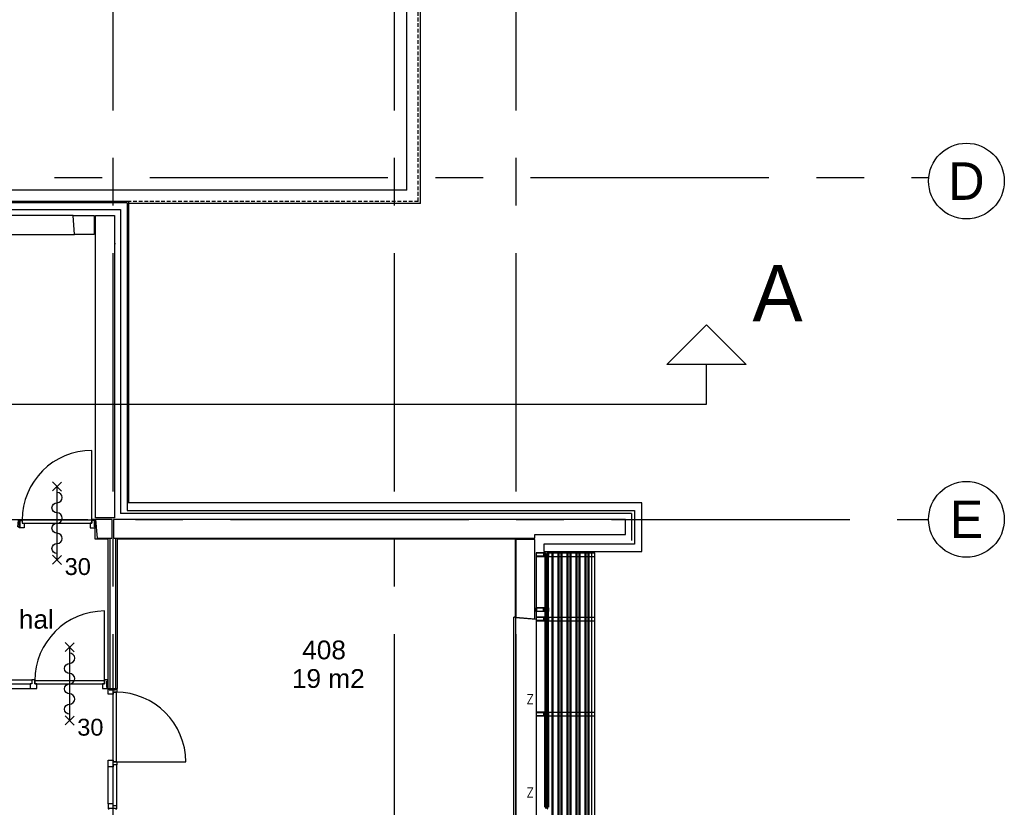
# Model space of a CAD drawing. Header units: millimetres. Extents: x -3528 to 122524, y -34406 to 25397.
# Tile 15 of 16: x 107508 to 120637, y -8399 to 2102. Entities that reach past the tile are written whole.
import ezdxf
from ezdxf.enums import TextEntityAlignment as Align

# ---------------------------------------------------------------- set-up
doc = ezdxf.new("R2010")
doc.units = ezdxf.units.MM
doc.header["$LTSCALE"] = 100
doc.header["$MEASUREMENT"] = 0
for name, pattern in [('AUSGEZOGEN', [0]), ('CENTER', [50.8, 31.75, -6.35, 6.35, -6.35]), ('HIDDENX2', [0.75, 0.5, -0.25])]:
    doc.linetypes.add(name, pattern=pattern)
doc.layers.get('0').update_dxf_attribs({"linetype": 'CONTINUOUS'})
for name, color, linetype in [('AL21----_BUITENWAND', 3, 'CONTINUOUS'), ('AL22----_BINNENWAND', 2, 'CONTINUOUS'), ('AL27----_DAKEN', 8, 'CONTINUOUS'), ('AL31----_BUITENKOZIJN', 1, 'CONTINUOUS'), ('AL31----_BUITENWANDOPENINGEN', 1, 'CONTINUOUS'), ('AL32----_BINNENKOZIJN', 1, 'CONTINUOUS'), ('AL42----_PLEISTERWERK', 8, 'CONTINUOUS'), ('AL67----_ZONWERING', 2, 'CONTINUOUS'), ('BL$7----_DOORSNEDE', 8, 'CONTINUOUS'), ('BL$7----_STRAMIEN', 8, 'CONTINUOUS'), ('BL$8----_RUIMTEBENAMING', 2, 'CONTINUOUS'), ('BL$8----_RUIMTENUMMER', 2, 'CONTINUOUS')]:
    doc.layers.add(name, color=color, linetype=linetype)
doc.styles.add('02_100', font='B-GBP.shx', dxfattribs={"height": 250})
doc.styles.add('03_200', font='B-GBP.shx', dxfattribs={"height": 700})
doc.styles.add('B-01', font='b-gbp')
doc.styles.add('ROMANS', font='ROMANS.shx', dxfattribs={"width": 0.8})
doc.styles.get("Standard").update_dxf_attribs({"font": 'arial.ttf'})

# ---------------------------------------------------------------- blocks, each defined once
blk = doc.blocks.new('AS65ZSDA')
at = {"color": 0, "linetype": 'ByBlock', "lineweight": -2}
blk.add_line((0, -6.51), (0, 6.51), dxfattribs=at)
for points in [[(-0.81, 5.68), (0.82, 7.32)], [(0.8, 5.71), (-0.78, 7.29)], [(-0.81, -7.35), (0.82, -5.71)], [(0.8, -7.32), (-0.78, -5.74)]]:
    blk.add_lwpolyline(points, dxfattribs=at)
blk.add_lwpolyline([(0, -5.43, 1), (0, -3.62, -1), (0, -1.81, 1), (0, 0, -1), (0, 1.81, 1), (0, 3.62, -1), (0, 5.43)], format="xyb", dxfattribs=at)
blk.add_attdef('BRANDWERENDHEID', (0.43, -14.4), '', height=3, dxfattribs=at)
blk = doc.blocks.new('MERK8')
at = {"color": 0, "linetype": 'ByBlock', "lineweight": -2}
for p, q in [((2151, -10), (2151, 920)), ((49, 0), (1183, 0)), ((74, -50), (1158, -50)), ((74, -114), (1158, -114))]:
    blk.add_line(p, q, dxfattribs=at)
for points in [[(7, -15), (7, 0), (49, 0), (49, -50), (74, -50), (74, -114), (7, -114), (7, -99), (17, -99), (17, -15)], [(1183, 0), (1183, -50), (1158, -50), (1158, -114), (1246, -114), (1246, -50), (1221, -50), (1221, 0)], [(2193, -15), (2193, 0), (2151, 0), (2151, -50), (2126, -50), (2126, -114), (2193, -114), (2193, -99), (2183, -99), (2183, -15)], [(0, -99), (0, -15), (17, -15), (17, -99)], [(1221, -50), (2151, -50), (2151, -10), (1221, -10)], [(2200, -99), (2200, -15), (2183, -15), (2183, -99)]]:
    blk.add_lwpolyline(points, close=True, dxfattribs=at)
blk.add_arc((2151, -10), 930, 90, 180, dxfattribs=at)
at = {"color": 0, "linetype": 'ByBlock', "lineweight": -2, "style": 'B-01'}
blk.add_attdef('KOZMERK', (1312, 98), '', height=150, dxfattribs=at)
blk = doc.blocks.new('MERK9')
at = {"color": 0, "linetype": 'ByBlock', "lineweight": -2}
for p, q in [((979, -10), (979, 920)), ((-1, -15), (-8, -99)), ((17, -15), (49, -15)), ((1011, -15), (979, -15))]:
    blk.add_line(p, q, dxfattribs=at)
for points in [[(7, -15), (7, 0), (49, 0), (49, -50), (74, -50), (74, -114), (7, -114), (7, -99), (17, -99), (17, -15)], [(1021, -15), (1021, 0), (979, 0), (979, -50), (954, -50), (954, -114), (1021, -114), (1021, -99), (1011, -99), (1011, -15)], [(-8, -99), (-1, -15), (17, -15), (17, -99)], [(49, -50), (979, -50), (979, -10), (49, -10)], [(1036, -99), (1029, -15), (1011, -15), (1011, -99)]]:
    blk.add_lwpolyline(points, close=True, dxfattribs=at)
blk.add_arc((979, -10), 930, 90, 180, dxfattribs=at)
at = {"color": 0, "linetype": 'ByBlock', "lineweight": -2, "style": 'B-01'}
blk.add_attdef('MERK', (182, 62), '', height=125, dxfattribs=at)
blk = doc.blocks.new('A$C341C5819')
at = {"color": 0, "linetype": 'ByBlock', "lineweight": -2, "style": 'ROMANS'}
blk.add_text('Z', height=248, dxfattribs=at).set_placement((-35, 0))
blk = doc.blocks.new('204772')
at = {"color": 0, "linetype": 'ByBlock', "lineweight": -2}
for points in [[(0.3, 0.3), (0.29, -1.63), (-0.04, -1.87), (-0.6, -1.72), (-4.88, -1.72), (-5.34, -2.22), (-5.36, -3.57), (-6.35, -4.71), (-6.85, -4.87), (-8.62, -5.22), (-9.12, -5.26), (-9.52, -5.45), (-9.69, -5.87), (-9.61, -6.12), (-9.49, -6.17), (-9.1, -6.16), (-8.37, -6.16), (-7.64, -6.08), (-6.93, -5.94), (-6.23, -5.73), (-5.55, -5.45), (-4.9, -5.12), (-4.28, -4.72), (-3.7, -4.27), (-2.68, -3.63), (-1.5, -4.52), (-1.12, -5.92), (-1.01, -6.07), (-0.84, -6.12), (-0.62, -6.03), (-0.58, -5.98), (-0.03, -5.03), (0, -4.99), (0.16, -4.92), (0.32, -4.98), (0.36, -5.03), (0.93, -6), (0.97, -6.05), (1.15, -6.12), (1.38, -6.03), (1.42, -5.98), (1.97, -5.03), (2, -4.99), (2.16, -4.92), (2.32, -4.98), (2.36, -5.03), (2.93, -6), (2.97, -6.05), (3.15, -6.12), (3.38, -6.03), (3.42, -5.98), (3.97, -5.03), (4, -4.99), (4.16, -4.92), (4.32, -4.98), (4.36, -5.03), (4.93, -6), (4.97, -6.05), (5.16, -6.12), (5.34, -6.07), (5.45, -5.92), (5.83, -4.52), (7.01, -3.63), (8.03, -4.27), (8.61, -4.72), (9.22, -5.12), (9.75, -5.38), (10.73, -5.73), (11.75, -5.98), (12.27, -6.06), (12.79, -6.11), (13.43, -6.16), (13.82, -6.17), (13.94, -6.12), (14.02, -5.87), (13.85, -5.45), (12.14, -5.04), (10.33, -4.52), (10.19, -4.41), (10.15, -4.37), (10.1, -4.33), (9.67, -3.39), (9.66, -1.99), (9.36, -1.7), (7.2, -1.72), (6.64, -1.87), (6.4, -1.8), (6.3, -1.57), (6.3, 0.3), (7.1, 0.3), (7.1, 0.6), (5.69, 1.51), (5, 1.8), (1.53, 1.8), (0.93, 1.53), (-0.5, 0.6), (-0.5, 0.3)], [(2.07, -1.8), (4.5, -1.8), (5, -1.3), (4.99, 0.38), (4.53, 0.8), (2.07, 0.8), (1.61, 0.38), (1.6, -1.3)]]:
    blk.add_lwpolyline(points, close=True, dxfattribs=at)
at = {"color": 0, "linetype": 'ByBlock', "lineweight": -2, "flags": 3}
blk.add_attdef('GRUPPE', (0, 0), '', height=1, dxfattribs=at)
blk = doc.blocks.new('204507')
at = {"color": 0, "linetype": 'ByBlock', "lineweight": -2}
blk.add_lwpolyline([(0, 0.15), (0, 9.6), (-0.2, 9.8), (-1.49, 9.8), (-1.96, 9.69), (-4.07, 8.75), (-4.5, 8.8), (-4.59, 8.96), (-3.96, 9.52), (-3.46, 9.68), (-2.7, 9.87), (-2.18, 9.97), (-1.17, 10.08), (-0.67, 10.09), (-0.07, 10.67), (-0.08, 10.81), (-0.63, 10.99), (-1.28, 10.98), (-1.8, 10.95), (-2.32, 10.89), (-4.11, 10.49), (-4.8, 10.24), (-6.58, 10.06), (-7.04, 10.85), (-7.35, 11), (-7.56, 10.85), (-8.04, 10.02), (-8.46, 9.81), (-8.75, 10.02), (-9.24, 10.85), (-9.56, 11), (-9.77, 10.83), (-10.24, 10.02), (-10.68, 9.81), (-10.97, 10.02), (-11.45, 10.85), (-11.76, 11), (-11.97, 10.85), (-12.4, 10.11), (-12.4, 0.15), (-10.4, 0.15), (-9.84, 0.3), (-9.58, 0.2), (-9.5, 0), (-9.5, -1.6), (-10.3, -1.6), (-10.3, -1.9), (-8.87, -3.33), (-8.27, -3.6), (-4.12, -3.6), (-3.51, -3.31), (-2.1, -1.9), (-2.1, -1.600001), (-2.9, -1.600001), (-2.9, 0), (-2.77, 0.25), (-2.56, 0.3), (-2, 0.15), (0, 0.15), (0, 9.6), (-0.2, 9.8), (-1.49, 9.8), (-1.96, 9.69), (-4.07, 8.75), (-4.5, 8.8), (-4.59, 8.96), (-3.96, 9.52), (-3.46, 9.68), (-2.7, 9.87), (-2.18, 9.97), (-1.17, 10.08), (-0.67, 10.09), (-0.07, 10.67), (-0.08, 10.81), (-0.63, 10.99), (-1.28, 10.98), (-1.8, 10.95), (-2.32, 10.89), (-4.11, 10.49), (-4.8, 10.24), (-6.58, 10.06), (-7.04, 10.85), (-7.35, 11), (-7.56, 10.85), (-8.04, 10.02), (-8.46, 9.81), (-8.75, 10.02), (-9.24, 10.85), (-9.56, 11), (-9.77, 10.83), (-10.24, 10.02), (-10.68, 9.81), (-10.97, 10.02), (-11.45, 10.85), (-11.76, 11), (-11.97, 10.85), (-12.4, 10.11), (-12.4, 0.15), (-10.4, 0.15), (-9.84, 0.3), (-9.58, 0.2), (-9.5, 0), (-9.5, -1.6), (-10.3, -1.6), (-10.3, -1.9), (-8.87, -3.33), (-8.27, -3.6), (-4.12, -3.6), (-3.51, -3.31), (-2.1, -1.9), (-2.1, -1.600001), (-2.9, -1.600001), (-2.9, 0), (-2.77, 0.25), (-2.56, 0.3), (-2, 0.15), (0, 0.15)], dxfattribs=at)
for points in [[(-8.45, 3.599999), (-8.45, 6.3), (-7.45, 7.3), (-4.95, 7.3), (-3.95, 6.3), (-3.95, 3.599999), (-4.54, 2.19), (-5.95, 1.6), (-6.45, 1.6), (-7.86, 2.19)], [(-4.2, -0.500001), (-4.2, -2.180001), (-4.67, -2.6), (-7.73, -2.6), (-4.67, -2.6), (-7.73, -2.6), (-8.2, -2.180001), (-8.2, -0.500001), (-8.2, -2.180001), (-8.2, -0.500001), (-7.73, 0), (-4.7, 0)]]:
    blk.add_lwpolyline(points, close=True, dxfattribs=at)
at = {"color": 0, "linetype": 'ByBlock', "lineweight": -2, "flags": 3}
blk.add_attdef('GRUPPE', (0, 0), '', height=1, dxfattribs=at)
blk = doc.blocks.new('204602')
at = {"color": 0, "linetype": 'ByBlock', "lineweight": -2}
for points in [[(3, 1.8), (3, 16.05), (2.69, 16.88), (1.67, 17.3), (0.87, 16.94), (0.5, 15.91), (0.91, 15.12), (1.36, 14.83), (1.5, 14.53), (1.5, 10.72), (1.21, 10.09), (-1.3, 7.59), (-2.7, 7.59), (-5.21, 10.09), (-5.5, 10.72), (-5.5, 14.53), (-5.36, 14.83), (-4.91, 15.12), (-4.5, 15.91), (-4.86, 16.94), (-5.68, 17.3), (-6.69, 16.88), (-7, 16.05), (-7, 1.8), (-5.06, 1.8), (-4.06, 1.3), (-3.71, 0.3), (-3.76, -0.83), (-3.83, -2.89), (-3.84, -4.46), (-4.02, -4.7), (-3.84, -4.94), (-3.82, -6.44), (-3.74, -8.19), (-3.68, -8.91), (-3.42, -9.54), (-2.63, -10.41), (-2, -10.7), (-1.37, -10.41), (-0.58, -9.54), (-0.32, -8.91), (-0.26, -8.19), (-0.18, -6.44), (-0.16, -4.94), (0.02, -4.7), (-0.16, -4.46), (-0.17, -2.89), (-0.24, -0.83), (-0.29, 0.3), (0.16, 1.41), (1.06, 1.8)], [(-5, 3.6), (-5.5, 4.1), (-5.5, 7.06), (-5.29, 7.47), (-4.96, 7.56), (-4.65, 7.42), (-3.72, 6.49), (-2, 5.79), (-0.28, 6.49), (0.65, 7.42), (1.08, 7.56), (1.5, 7.06), (1.5, 4.1), (1, 3.6), (-0.47, 3.6), (-1.85, 2.81), (-3.53, 3.6)]]:
    blk.add_lwpolyline(points, close=True, dxfattribs=at)
blk.add_lwpolyline([(-3.17, 0.5), (-2, 1.8), (-0.96, 1.09), (-0.76, -0.68), (-0.74, -1.28), (-0.69, -3.06), (-0.69, -4.54), (-0.72, -5.73), (-0.74, -6.33), (-0.75, -6.62), (-0.77, -7.22), (-1.17, -9.12), (-2, -9.5), (-2.83, -9.12), (-3.23, -7.22), (-3.25, -6.62), (-3.26, -6.33), (-3.28, -5.73), (-3.31, -4.54), (-3.31, -3.06), (-3.29, -2.17), (-3.27, -1.57), (-3.26, -1.28), (-3.24, -0.68), (-3.17, 0.5)], dxfattribs=at)
at = {"color": 0, "linetype": 'ByBlock', "lineweight": -2, "flags": 3}
blk.add_attdef('GRUPPE', (0, 0), '', height=1, dxfattribs=at)

msp = doc.modelspace()

# ---------------------------------------------------------------- linework, layer by layer
at = {"layer": 'AL21----_BUITENWAND'}
for p, q in [((108960, -320), (99116, -320)), ((108940, -340), (99116, -340)), ((108940, -340), (108940, -4340)), ((108960, -320), (108960, -4340)), ((99161, -430), (108850, -430)), ((108850, -430), (108850, -4480)), ((108770, -879), (108787, -889)), ((108940, -4340), (108940, -4440)), ((115665, -4480), (108850, -4480)), ((115665, -4480), (115665, -4840))]:
    msp.add_line(p, q, dxfattribs=at)
for points in [[(108500, -760), (108240, -760), (108220, -510), (108500, -510)], [(108520, -760), (108520, -510), (108770, -510), (108770, -4540), (108520, -4540)], [(108740, -4560), (108520, -4560), (108540, -4810), (108740, -4810)], [(114375, -4810), (114375, -4760), (115585, -4760), (115585, -4560), (112120, -4560), (109130, -4560), (109130, -4560), (108760, -4560), (108760, -4810), (109110, -4810), (109110, -4810), (112140, -4810)], [(114125, -4830), (114125, -5865), (114375, -5885), (114375, -4830)]]:
    msp.add_lwpolyline(points, close=True, dxfattribs=at)
msp.add_lwpolyline([(108940, -4440), (115705, -4440), (115705, -4890), (114495, -4890), (114495, -4990), (115805, -4990), (115805, -4340), (108940, -4340)], dxfattribs=at)
at = {"layer": 'AL22----_BINNENWAND'}
for p, q in [((108688, -6816), (108688, -4810)), ((108713, -6816), (108713, -4810)), ((108788, -6816), (108788, -4810)), ((108812, -6816), (108812, -4810)), ((108688, -6816), (108812, -6816))]:
    msp.add_line(p, q, dxfattribs=at)
at = {"layer": 'AL27----_DAKEN', "linetype": 'HIDDENX2'}
for q in [(112820, 17220), (108960, -320)]:
    msp.add_line((112820, -320), q, dxfattribs=at)
at = {"layer": 'AL27----_DAKEN'}
for p, q in [((112850, -350), (112850, 17250)), ((112670, -170), (112670, 17070)), ((112670, -170), (-170, -170)), ((112850, -350), (108960, -350))]:
    msp.add_line(p, q, dxfattribs=at)
at = {"layer": 'AL31----_BUITENKOZIJN', "linetype": 'Continuous'}
for p, q in [((114395, -5050), (114395, -19945)), ((114395, -5050), (114395, -19945)), ((114561, -5030), (114514, -5030)), ((114561, -5030), (114514, -5030)), ((114548, -5738), (114548, -5055)), ((114561, -5763), (114514, -5763)), ((114561, -5763), (114514, -5763)), ((114509, -5788), (114509, -5863)), ((114561, -5888), (114514, -5888)), ((114548, -5863), (114548, -5788)), ((114509, -5914), (114509, -7131)), ((114548, -7131), (114548, -5913)), ((114509, -8399), (114509, -7181)), ((114561, -7156), (114514, -7156)), ((114548, -7181), (114548, -8399))]:
    msp.add_line(p, q, dxfattribs=at)
at = {"layer": 'AL31----_BUITENKOZIJN'}
for p, q in [((114520, -5039), (114543, -5039)), ((114520, -5039), (114543, -5039)), ((114520, -5754), (114520, -5039)), ((114524, -5754), (114524, -5039)), ((114524, -5055), (114538, -5055)), ((114524, -5055), (114538, -5055)), ((114538, -5754), (114538, -5039)), ((114543, -5754), (114543, -5039)), ((114559, -5738), (114559, -5055)), ((114520, -5754), (114543, -5754)), ((114520, -5754), (114543, -5754)), ((114520, -5772), (114543, -5772)), ((114520, -5879), (114520, -5772)), ((114520, -5772), (114543, -5772)), ((114524, -5738), (114538, -5738)), ((114524, -5738), (114538, -5738)), ((114524, -5879), (114524, -5772)), ((114538, -5879), (114538, -5772)), ((114543, -5879), (114543, -5772)), ((114125, -5865), (114095, -5865)), ((114125, -5865), (114095, -5865)), ((114395, -5888), (114388, -5888)), ((114520, -5879), (114543, -5879)), ((114520, -7147), (114520, -5897)), ((114520, -5897), (114543, -5897)), ((114524, -5788), (114538, -5788)), ((114524, -5788), (114538, -5788)), ((114524, -5863), (114538, -5863)), ((114524, -7147), (114524, -5897)), ((114538, -7147), (114538, -5897)), ((114543, -7147), (114543, -5897)), ((114524, -5913), (114538, -5913)), ((114520, -7147), (114543, -7147)), ((114520, -7165), (114543, -7165)), ((114520, -7165), (114520, -8416)), ((114524, -7131), (114538, -7131)), ((114524, -7165), (114524, -8416)), ((114524, -7181), (114538, -7181)), ((114538, -7165), (114538, -8416)), ((114543, -7165), (114543, -8416))]:
    msp.add_line(p, q, dxfattribs=at)
at = {"layer": 'AL31----_BUITENKOZIJN', "linetype": 'AUSGEZOGEN'}
for p, q in [((114548, -5005), (114548, -5006)), ((114559, -5005), (114548, -5005)), ((114548, -5005), (114548, -5006)), ((114559, -5005), (114548, -5005)), ((114548, -5006), (114552, -5007)), ((114548, -5006), (114552, -5007)), ((114552, -5053), (114548, -5054)), ((114552, -5053), (114548, -5054)), ((114548, -5054), (114548, -5055)), ((114548, -5054), (114548, -5055)), ((114548, -5055), (114559, -5055)), ((114548, -5055), (114559, -5055)), ((114552, -5007), (114553, -5006)), ((114552, -5007), (114553, -5006)), ((114553, -5053), (114552, -5053)), ((114553, -5053), (114552, -5053)), ((114553, -5006), (114554, -5006)), ((114553, -5006), (114554, -5006)), ((114554, -5053), (114553, -5053)), ((114554, -5053), (114553, -5053)), ((114554, -5006), (114554, -5006)), ((114554, -5006), (114556, -5006)), ((114554, -5006), (114554, -5006)), ((114554, -5006), (114556, -5006)), ((114554, -5054), (114554, -5053)), ((114554, -5054), (114554, -5053)), ((114556, -5054), (114554, -5054)), ((114556, -5054), (114554, -5054)), ((114556, -5006), (114556, -5007)), ((114556, -5006), (114556, -5007)), ((114556, -5007), (114556, -5010)), ((114556, -5007), (114556, -5010)), ((114556, -5010), (114557, -5010)), ((114556, -5010), (114557, -5010)), ((114557, -5050), (114556, -5050)), ((114556, -5050), (114556, -5053)), ((114557, -5050), (114556, -5050)), ((114556, -5050), (114556, -5053)), ((114556, -5053), (114556, -5054)), ((114556, -5053), (114556, -5054)), ((114557, -5010), (114558, -5010)), ((114557, -5010), (114558, -5010)), ((114558, -5050), (114557, -5050)), ((114558, -5050), (114557, -5050)), ((114558, -5007), (114558, -5006)), ((114558, -5006), (114559, -5007)), ((114558, -5006), (114558, -5006)), ((114558, -5007), (114558, -5006)), ((114558, -5006), (114559, -5007)), ((114558, -5006), (114558, -5006)), ((114558, -5010), (114558, -5007)), ((114558, -5010), (114558, -5007)), ((114558, -5053), (114558, -5050)), ((114558, -5053), (114558, -5050)), ((114558, -5054), (114558, -5053)), ((114559, -5053), (114558, -5054)), ((114558, -5054), (114558, -5053)), ((114559, -5053), (114558, -5054)), ((114558, -5054), (114558, -5054)), ((114558, -5054), (114558, -5054)), ((114560, -5006), (114559, -5005)), ((114560, -5006), (114559, -5005)), ((114559, -5007), (114559, -5053)), ((114559, -5007), (114559, -5053)), ((114559, -5055), (114560, -5054)), ((114559, -5055), (114560, -5054)), ((114560, -5054), (114560, -5006)), ((114560, -5054), (114560, -5006)), ((114548, -5739), (114548, -5738)), ((114548, -5738), (114559, -5738)), ((114548, -5739), (114548, -5738)), ((114548, -5738), (114559, -5738)), ((114552, -5740), (114548, -5739)), ((114552, -5740), (114548, -5739)), ((114553, -5739), (114552, -5740)), ((114553, -5739), (114552, -5740)), ((114554, -5739), (114553, -5739)), ((114554, -5739), (114553, -5739)), ((114554, -5739), (114554, -5739)), ((114556, -5739), (114554, -5739)), ((114554, -5739), (114554, -5739)), ((114556, -5739), (114554, -5739)), ((114556, -5740), (114556, -5739)), ((114556, -5740), (114556, -5739)), ((114556, -5743), (114556, -5740)), ((114556, -5743), (114556, -5740)), ((114557, -5743), (114556, -5743)), ((114557, -5743), (114556, -5743)), ((114558, -5743), (114557, -5743)), ((114558, -5743), (114557, -5743)), ((114558, -5739), (114558, -5740)), ((114558, -5739), (114558, -5739)), ((114559, -5740), (114558, -5739)), ((114558, -5739), (114558, -5740)), ((114558, -5739), (114558, -5739)), ((114559, -5740), (114558, -5739)), ((114558, -5740), (114558, -5743)), ((114558, -5740), (114558, -5743)), ((114559, -5738), (114560, -5739)), ((114559, -5738), (114560, -5739)), ((114559, -5786), (114559, -5740)), ((114559, -5786), (114559, -5740)), ((114560, -5739), (114560, -5787)), ((114560, -5739), (114560, -5787)), ((114395, -5864), (114395, -5911)), ((114398, -5866), (114494, -5866)), ((114398, -5910), (114398, -5866)), ((114494, -5866), (114494, -5910)), ((114497, -5892), (114498, -5890)), ((114497, -5908), (114497, -5892)), ((114498, -5909), (114497, -5908)), ((114498, -5890), (114499, -5890)), ((114499, -5890), (114505, -5890)), ((114502, -5904), (114501, -5904)), ((114501, -5904), (114501, -5908)), ((114501, -5908), (114501, -5909)), ((114503, -5901), (114502, -5904)), ((114504, -5901), (114503, -5901)), ((114508, -5901), (114504, -5901)), ((114504, -5907), (114504, -5902)), ((114504, -5902), (114507, -5902)), ((114504, -5911), (114504, -5907)), ((114504, -5907), (114504, -5907)), ((114504, -5907), (114504, -5907)), ((114505, -5890), (114507, -5890)), ((114507, -5890), (114510, -5892)), ((114507, -5902), (114507, -5903)), ((114507, -5903), (114508, -5903)), ((114508, -5902), (114508, -5901)), ((114508, -5901), (114508, -5901)), ((114508, -5903), (114508, -5902)), ((114510, -5892), (114511, -5893)), ((114511, -5893), (114513, -5893)), ((114513, -5893), (114527, -5893)), ((114518, -5890), (114516, -5890)), ((114516, -5890), (114516, -5890)), ((114519, -5890), (114518, -5890)), ((114518, -5890), (114518, -5890)), ((114518, -5890), (114518, -5890)), ((114520, -5890), (114519, -5890)), ((114521, -5890), (114520, -5890)), ((114520, -5890), (114520, -5890)), ((114522, -5890), (114521, -5890)), ((114521, -5890), (114521, -5890)), ((114521, -5890), (114521, -5890)), ((114523, -5890), (114522, -5890)), ((114524, -5890), (114523, -5890)), ((114523, -5890), (114523, -5890)), ((114525, -5890), (114524, -5890)), ((114527, -5890), (114525, -5890)), ((114525, -5890), (114525, -5890)), ((114525, -5890), (114525, -5890)), ((114527, -5891), (114527, -5890)), ((114528, -5892), (114527, -5891)), ((114527, -5893), (114528, -5892)), ((114548, -5787), (114552, -5786)), ((114548, -5787), (114552, -5786)), ((114548, -5788), (114548, -5787)), ((114548, -5788), (114548, -5787)), ((114559, -5788), (114548, -5788)), ((114559, -5788), (114548, -5788)), ((114548, -5863), (114548, -5864)), ((114559, -5863), (114548, -5863)), ((114548, -5863), (114548, -5864)), ((114559, -5863), (114548, -5863)), ((114548, -5864), (114552, -5865)), ((114548, -5864), (114552, -5865)), ((114552, -5786), (114553, -5786)), ((114552, -5786), (114553, -5786)), ((114552, -5865), (114553, -5864)), ((114552, -5865), (114553, -5864)), ((114553, -5786), (114554, -5786)), ((114553, -5786), (114554, -5786)), ((114553, -5864), (114554, -5864)), ((114553, -5864), (114554, -5864)), ((114554, -5786), (114554, -5786)), ((114554, -5786), (114556, -5786)), ((114554, -5786), (114554, -5786)), ((114554, -5786), (114556, -5786)), ((114554, -5864), (114554, -5864)), ((114554, -5864), (114556, -5864)), ((114554, -5864), (114554, -5864)), ((114554, -5864), (114556, -5864)), ((114556, -5786), (114556, -5782)), ((114556, -5782), (114557, -5782)), ((114556, -5786), (114556, -5782)), ((114556, -5782), (114557, -5782)), ((114556, -5786), (114556, -5786)), ((114556, -5786), (114556, -5786)), ((114556, -5864), (114556, -5865)), ((114556, -5864), (114556, -5865)), ((114556, -5865), (114556, -5868)), ((114556, -5865), (114556, -5868)), ((114556, -5868), (114557, -5868)), ((114556, -5868), (114557, -5868)), ((114557, -5908), (114556, -5908)), ((114556, -5908), (114556, -5911)), ((114557, -5782), (114558, -5783)), ((114557, -5782), (114558, -5783)), ((114557, -5868), (114558, -5868)), ((114557, -5868), (114558, -5868)), ((114558, -5908), (114557, -5908)), ((114558, -5783), (114558, -5786)), ((114558, -5783), (114558, -5786)), ((114558, -5786), (114558, -5786)), ((114558, -5786), (114559, -5786)), ((114558, -5786), (114558, -5786)), ((114558, -5786), (114558, -5786)), ((114558, -5786), (114559, -5786)), ((114558, -5786), (114558, -5786)), ((114558, -5865), (114558, -5864)), ((114558, -5864), (114559, -5865)), ((114558, -5864), (114558, -5864)), ((114558, -5865), (114558, -5864)), ((114558, -5864), (114559, -5865)), ((114558, -5864), (114558, -5864)), ((114558, -5868), (114558, -5865)), ((114558, -5868), (114558, -5865)), ((114560, -5787), (114559, -5788)), ((114560, -5787), (114559, -5788)), ((114560, -5864), (114559, -5863)), ((114560, -5864), (114559, -5863)), ((114559, -5865), (114559, -5911)), ((114560, -5912), (114560, -5864)), ((114395, -5911), (114395, -5913)), ((114395, -5913), (114396, -5913)), ((114396, -5913), (114508, -5913)), ((114494, -5910), (114398, -5910)), ((114499, -5910), (114498, -5909)), ((114500, -5910), (114499, -5910)), ((114501, -5909), (114500, -5910)), ((114507, -5911), (114504, -5911)), ((114508, -5910), (114507, -5910)), ((114507, -5910), (114507, -5911)), ((114508, -5911), (114508, -5910)), ((114508, -5913), (114508, -5911)), ((114552, -5911), (114548, -5912)), ((114548, -5912), (114548, -5913)), ((114548, -5913), (114559, -5913)), ((114553, -5911), (114552, -5911)), ((114554, -5911), (114553, -5911)), ((114554, -5912), (114554, -5911)), ((114556, -5912), (114554, -5912)), ((114556, -5911), (114556, -5912)), ((114558, -5911), (114558, -5908)), ((114558, -5912), (114558, -5911)), ((114559, -5911), (114558, -5912)), ((114558, -5912), (114558, -5912)), ((114559, -5913), (114560, -5912)), ((114548, -7131), (114548, -7132)), ((114559, -7131), (114548, -7131)), ((114548, -7132), (114552, -7133)), ((114552, -7179), (114548, -7180)), ((114548, -7180), (114548, -7181)), ((114548, -7181), (114559, -7181)), ((114552, -7133), (114553, -7132)), ((114553, -7179), (114552, -7179)), ((114553, -7132), (114554, -7132)), ((114554, -7179), (114553, -7179)), ((114554, -7132), (114554, -7132)), ((114554, -7132), (114556, -7132)), ((114554, -7180), (114554, -7179)), ((114556, -7180), (114554, -7180)), ((114556, -7132), (114556, -7133)), ((114556, -7133), (114556, -7136)), ((114556, -7136), (114557, -7136)), ((114557, -7176), (114556, -7176)), ((114556, -7176), (114556, -7179)), ((114556, -7179), (114556, -7180)), ((114557, -7136), (114558, -7136)), ((114558, -7176), (114557, -7176)), ((114558, -7133), (114558, -7132)), ((114558, -7132), (114559, -7133)), ((114558, -7132), (114558, -7132)), ((114558, -7136), (114558, -7133)), ((114558, -7179), (114558, -7176)), ((114558, -7180), (114558, -7179)), ((114559, -7179), (114558, -7180)), ((114558, -7180), (114558, -7180)), ((114560, -7132), (114559, -7131)), ((114559, -7133), (114559, -7179)), ((114559, -7181), (114560, -7180)), ((114560, -7180), (114560, -7132))]:
    msp.add_line(p, q, dxfattribs=at)
for points in [[(114516, -5032), (114516, -5032), (114515, -5032), (114514, -5032), (114514, -5032), (114513, -5032), (114512, -5032), (114512, -5032), (114512, -5032), (114510, -5031), (114510, -5030), (114510, -5029), (114512, -5028), (114513, -5028), (114513, -5027), (114514, -5028), (114515, -5028), (114515, -5027), (114515, -5028), (114517, -5028), (114517, -5027), (114517, -5028), (114518, -5028), (114519, -5027), (114519, -5028), (114520, -5028), (114521, -5027), (114521, -5028), (114522, -5028), (114522, -5027), (114523, -5028), (114524, -5028), (114524, -5027), (114524, -5028), (114526, -5028), (114526, -5027), (114527, -5027), (114528, -5026), (114527, -5025), (114513, -5025), (114511, -5025), (114510, -5026), (114507, -5028), (114505, -5028), (114499, -5028), (114498, -5027), (114497, -5026), (114497, -5010), (114498, -5009), (114499, -5008), (114499, -5008), (114501, -5009), (114501, -5010), (114501, -5014), (114502, -5014), (114503, -5017), (114504, -5017), (114508, -5017), (114508, -5017), (114508, -5015), (114508, -5015), (114507, -5015), (114507, -5016), (114504, -5016), (114504, -5011), (114504, -5011), (114504, -5011), (114504, -5006), (114507, -5006), (114507, -5008), (114508, -5008), (114508, -5007), (114508, -5005), (114396, -5005), (114395, -5005), (114395, -5006)], [(114516, -5032), (114516, -5032), (114515, -5032), (114514, -5032), (114514, -5032), (114513, -5032), (114512, -5032), (114512, -5032), (114512, -5032), (114510, -5031), (114510, -5030), (114510, -5029), (114512, -5028), (114513, -5028), (114513, -5027), (114514, -5028), (114515, -5028), (114515, -5027), (114515, -5028), (114517, -5028), (114517, -5027), (114517, -5028), (114518, -5028), (114519, -5027), (114519, -5028), (114520, -5028), (114521, -5027), (114521, -5028), (114522, -5028), (114522, -5027), (114523, -5028), (114524, -5028), (114524, -5027), (114524, -5028), (114526, -5028), (114526, -5027), (114527, -5027), (114528, -5026), (114527, -5025), (114513, -5025), (114511, -5025), (114510, -5026), (114507, -5028), (114505, -5028), (114499, -5028), (114498, -5027), (114497, -5026), (114497, -5010), (114498, -5009), (114499, -5008), (114499, -5008), (114501, -5009), (114501, -5010), (114501, -5014), (114502, -5014), (114503, -5017), (114504, -5017), (114508, -5017), (114508, -5017), (114508, -5015), (114508, -5015), (114507, -5015), (114507, -5016), (114504, -5016), (114504, -5011), (114504, -5011), (114504, -5011), (114504, -5006), (114507, -5006), (114507, -5008), (114508, -5008), (114508, -5007), (114508, -5005), (114396, -5005), (114395, -5005), (114395, -5006)], [(114395, -5006), (114395, -5053), (114395, -5054), (114396, -5055), (114508, -5055), (114508, -5053), (114508, -5052), (114507, -5052), (114507, -5053), (114504, -5053), (114504, -5049), (114504, -5049), (114504, -5048), (114504, -5044), (114507, -5044), (114507, -5045), (114508, -5045), (114508, -5044), (114508, -5043), (114508, -5043), (114504, -5043), (114503, -5043), (114502, -5046), (114501, -5046), (114501, -5050), (114501, -5051), (114500, -5052), (114499, -5052), (114498, -5051), (114497, -5050), (114497, -5034), (114498, -5032), (114499, -5032), (114505, -5032), (114507, -5032), (114510, -5034), (114511, -5035), (114513, -5035), (114527, -5035), (114528, -5034), (114527, -5032), (114527, -5032), (114525, -5032), (114525, -5032), (114525, -5032), (114524, -5032), (114523, -5032), (114523, -5032), (114522, -5032), (114521, -5032), (114521, -5032), (114521, -5032), (114520, -5032), (114520, -5032), (114519, -5032), (114518, -5032), (114518, -5032), (114518, -5032), (114516, -5032), (114516, -5032)], [(114395, -5006), (114395, -5053), (114395, -5054), (114396, -5055), (114508, -5055), (114508, -5053), (114508, -5052), (114507, -5052), (114507, -5053), (114504, -5053), (114504, -5049), (114504, -5049), (114504, -5048), (114504, -5044), (114507, -5044), (114507, -5045), (114508, -5045), (114508, -5044), (114508, -5043), (114508, -5043), (114504, -5043), (114503, -5043), (114502, -5046), (114501, -5046), (114501, -5050), (114501, -5051), (114500, -5052), (114499, -5052), (114498, -5051), (114497, -5050), (114497, -5034), (114498, -5032), (114499, -5032), (114505, -5032), (114507, -5032), (114510, -5034), (114511, -5035), (114513, -5035), (114527, -5035), (114528, -5034), (114527, -5032), (114527, -5032), (114525, -5032), (114525, -5032), (114525, -5032), (114524, -5032), (114523, -5032), (114523, -5032), (114522, -5032), (114521, -5032), (114521, -5032), (114521, -5032), (114520, -5032), (114520, -5032), (114519, -5032), (114518, -5032), (114518, -5032), (114518, -5032), (114516, -5032), (114516, -5032)], [(114398, -5008), (114494, -5008), (114494, -5052), (114398, -5052), (114398, -5008)], [(114398, -5008), (114494, -5008), (114494, -5052), (114398, -5052), (114398, -5008)], [(114395, -5786), (114395, -5739), (114395, -5738), (114396, -5738), (114508, -5738), (114508, -5740), (114508, -5740), (114507, -5740), (114507, -5739), (114504, -5739), (114504, -5744), (114504, -5744), (114504, -5744), (114504, -5749), (114507, -5749), (114507, -5747), (114508, -5747), (114508, -5748), (114508, -5750), (114508, -5750), (114504, -5750), (114503, -5750), (114502, -5747), (114501, -5746), (114501, -5743), (114501, -5741), (114500, -5741), (114499, -5741), (114498, -5741), (114497, -5743), (114497, -5759), (114498, -5760), (114499, -5761), (114505, -5761), (114507, -5760), (114510, -5758), (114511, -5758), (114513, -5758), (114527, -5758), (114528, -5759), (114527, -5760), (114527, -5761), (114525, -5761), (114525, -5760), (114525, -5761), (114524, -5761), (114523, -5760), (114523, -5761), (114522, -5761), (114521, -5760), (114521, -5760), (114521, -5761), (114520, -5761), (114520, -5760), (114519, -5761), (114518, -5761), (114518, -5760), (114518, -5761), (114516, -5761), (114516, -5760)], [(114395, -5786), (114395, -5739), (114395, -5738), (114396, -5738), (114508, -5738), (114508, -5740), (114508, -5740), (114507, -5740), (114507, -5739), (114504, -5739), (114504, -5744), (114504, -5744), (114504, -5744), (114504, -5749), (114507, -5749), (114507, -5747), (114508, -5747), (114508, -5748), (114508, -5750), (114508, -5750), (114504, -5750), (114503, -5750), (114502, -5747), (114501, -5746), (114501, -5743), (114501, -5741), (114500, -5741), (114499, -5741), (114498, -5741), (114497, -5743), (114497, -5759), (114498, -5760), (114499, -5761), (114505, -5761), (114507, -5760), (114510, -5758), (114511, -5758), (114513, -5758), (114527, -5758), (114528, -5759), (114527, -5760), (114527, -5761), (114525, -5761), (114525, -5760), (114525, -5761), (114524, -5761), (114523, -5760), (114523, -5761), (114522, -5761), (114521, -5760), (114521, -5760), (114521, -5761), (114520, -5761), (114520, -5760), (114519, -5761), (114518, -5761), (114518, -5760), (114518, -5761), (114516, -5761), (114516, -5760)], [(114516, -5760), (114516, -5761), (114515, -5761), (114514, -5760), (114514, -5761), (114513, -5761), (114512, -5760), (114512, -5761), (114512, -5761), (114510, -5762), (114510, -5763), (114510, -5764), (114512, -5765), (114513, -5765), (114513, -5765), (114514, -5765), (114515, -5765), (114515, -5765), (114515, -5765), (114517, -5765), (114517, -5765), (114517, -5765), (114518, -5765), (114519, -5765), (114519, -5765), (114520, -5765), (114521, -5765), (114521, -5765), (114522, -5765), (114522, -5765), (114523, -5765), (114524, -5765), (114524, -5765), (114524, -5765), (114526, -5765), (114526, -5765), (114527, -5765), (114528, -5766), (114527, -5768), (114513, -5768), (114511, -5768), (114510, -5767), (114507, -5765), (114505, -5765), (114499, -5765), (114498, -5765), (114497, -5767), (114497, -5783), (114498, -5784), (114499, -5785), (114499, -5785), (114501, -5784), (114501, -5783), (114501, -5779), (114502, -5779), (114503, -5776), (114504, -5775), (114508, -5775), (114508, -5776), (114508, -5777), (114508, -5778), (114507, -5778), (114507, -5777), (114504, -5777), (114504, -5781), (114504, -5782), (114504, -5782), (114504, -5786), (114507, -5786), (114507, -5785), (114508, -5785), (114508, -5786), (114508, -5788), (114396, -5788), (114395, -5787), (114395, -5786)], [(114516, -5760), (114516, -5761), (114515, -5761), (114514, -5760), (114514, -5761), (114513, -5761), (114512, -5760), (114512, -5761), (114512, -5761), (114510, -5762), (114510, -5763), (114510, -5764), (114512, -5765), (114513, -5765), (114513, -5765), (114514, -5765), (114515, -5765), (114515, -5765), (114515, -5765), (114517, -5765), (114517, -5765), (114517, -5765), (114518, -5765), (114519, -5765), (114519, -5765), (114520, -5765), (114521, -5765), (114521, -5765), (114522, -5765), (114522, -5765), (114523, -5765), (114524, -5765), (114524, -5765), (114524, -5765), (114526, -5765), (114526, -5765), (114527, -5765), (114528, -5766), (114527, -5768), (114513, -5768), (114511, -5768), (114510, -5767), (114507, -5765), (114505, -5765), (114499, -5765), (114498, -5765), (114497, -5767), (114497, -5783), (114498, -5784), (114499, -5785), (114499, -5785), (114501, -5784), (114501, -5783), (114501, -5779), (114502, -5779), (114503, -5776), (114504, -5775), (114508, -5775), (114508, -5776), (114508, -5777), (114508, -5778), (114507, -5778), (114507, -5777), (114504, -5777), (114504, -5781), (114504, -5782), (114504, -5782), (114504, -5786), (114507, -5786), (114507, -5785), (114508, -5785), (114508, -5786), (114508, -5788), (114396, -5788), (114395, -5787), (114395, -5786)], [(114398, -5785), (114494, -5785), (114494, -5741), (114398, -5741), (114398, -5785)], [(114398, -5785), (114494, -5785), (114494, -5741), (114398, -5741), (114398, -5785)], [(114516, -5890), (114516, -5890), (114515, -5890), (114514, -5890), (114514, -5890), (114513, -5890), (114512, -5890), (114512, -5890), (114512, -5890), (114510, -5889), (114510, -5888), (114510, -5887), (114512, -5886), (114513, -5886), (114513, -5885), (114514, -5886), (114515, -5886), (114515, -5885), (114515, -5886), (114517, -5886), (114517, -5885), (114517, -5886), (114518, -5886), (114519, -5885), (114519, -5886), (114520, -5886), (114521, -5885), (114521, -5886), (114522, -5886), (114522, -5885), (114523, -5886), (114524, -5886), (114524, -5885), (114524, -5886), (114526, -5886), (114526, -5885), (114527, -5885), (114528, -5884), (114527, -5883), (114513, -5883), (114511, -5883), (114510, -5883), (114507, -5885), (114505, -5886), (114499, -5886), (114498, -5885), (114497, -5884), (114497, -5868), (114498, -5866), (114499, -5866), (114499, -5866), (114501, -5866), (114501, -5868), (114501, -5871), (114502, -5872), (114503, -5875), (114504, -5875), (114508, -5875), (114508, -5875), (114508, -5873), (114508, -5872), (114507, -5872), (114507, -5874), (114504, -5874), (114504, -5869), (114504, -5869), (114504, -5869), (114504, -5864), (114507, -5864), (114507, -5865), (114508, -5865), (114508, -5865), (114508, -5863), (114396, -5863), (114395, -5863), (114395, -5864)], [(114516, -7158), (114516, -7158), (114515, -7158), (114514, -7158), (114514, -7158), (114513, -7158), (114512, -7158), (114512, -7158), (114512, -7158), (114510, -7157), (114510, -7156), (114510, -7155), (114512, -7154), (114513, -7154), (114513, -7153), (114514, -7154), (114515, -7154), (114515, -7153), (114515, -7154), (114517, -7154), (114517, -7153), (114517, -7154), (114518, -7154), (114519, -7153), (114519, -7154), (114520, -7154), (114521, -7153), (114521, -7154), (114522, -7154), (114522, -7153), (114523, -7154), (114524, -7154), (114524, -7153), (114524, -7154), (114526, -7154), (114526, -7153), (114527, -7153), (114528, -7152), (114527, -7151), (114513, -7151), (114511, -7151), (114510, -7152), (114507, -7154), (114505, -7154), (114499, -7154), (114498, -7153), (114497, -7152), (114497, -7136), (114498, -7135), (114499, -7134), (114499, -7134), (114501, -7135), (114501, -7136), (114501, -7140), (114502, -7140), (114503, -7143), (114504, -7143), (114508, -7143), (114508, -7143), (114508, -7141), (114508, -7141), (114507, -7141), (114507, -7142), (114504, -7142), (114504, -7137), (114504, -7137), (114504, -7137), (114504, -7132), (114507, -7132), (114507, -7134), (114508, -7134), (114508, -7133), (114508, -7131), (114396, -7131), (114395, -7131), (114395, -7132)], [(114395, -7132), (114395, -7179), (114395, -7181), (114396, -7181), (114508, -7181), (114508, -7179), (114508, -7178), (114507, -7178), (114507, -7179), (114504, -7179), (114504, -7175), (114504, -7175), (114504, -7175), (114504, -7170), (114507, -7170), (114507, -7171), (114508, -7171), (114508, -7170), (114508, -7169), (114508, -7169), (114504, -7169), (114503, -7169), (114502, -7172), (114501, -7172), (114501, -7176), (114501, -7177), (114500, -7178), (114499, -7178), (114498, -7177), (114497, -7176), (114497, -7160), (114498, -7158), (114499, -7158), (114505, -7158), (114507, -7158), (114510, -7160), (114511, -7161), (114513, -7161), (114527, -7161), (114528, -7160), (114527, -7159), (114527, -7158), (114525, -7158), (114525, -7158), (114525, -7158), (114524, -7158), (114523, -7158), (114523, -7158), (114522, -7158), (114521, -7158), (114521, -7158), (114521, -7158), (114520, -7158), (114520, -7158), (114519, -7158), (114518, -7158), (114518, -7158), (114518, -7158), (114516, -7158), (114516, -7158)], [(114398, -7134), (114494, -7134), (114494, -7178), (114398, -7178), (114398, -7134)]]:
    msp.add_lwpolyline(points, dxfattribs=at)
at = {"layer": 'AL31----_BUITENKOZIJN', "linetype": 'Continuous'}
for points in [[(114509, -5055), (114509, -5738)], [(114559, -5860), (114559, -5788)], [(114559, -5863), (114559, -5788)], [(114559, -7131), (114559, -5914)], [(114559, -7181), (114559, -8399)]]:
    msp.add_lwpolyline(points, dxfattribs=at)
at = {"layer": 'AL31----_BUITENKOZIJN', "linetype": 'AUSGEZOGEN'}
for points in [[(114548, -5006), (114548, -5010), (114549, -5010), (114549, -5010), (114549, -5009), (114551, -5009), (114552, -5010), (114552, -5019), (114549, -5019), (114549, -5017), (114549, -5017), (114548, -5018), (114548, -5042), (114549, -5042), (114549, -5042), (114549, -5041), (114552, -5041), (114552, -5050), (114551, -5051), (114549, -5051), (114549, -5049), (114549, -5049), (114548, -5050), (114548, -5053), (114552, -5052), (114552, -5052), (114552, -5052), (114553, -5053), (114553, -5053), (114555, -5052), (114554, -5052), (114555, -5051), (114556, -5050), (114555, -5050), (114555, -5050), (114555, -5050), (114554, -5049), (114554, -5041), (114554, -5040), (114553, -5039), (114552, -5039), (114551, -5039), (114551, -5035), (114551, -5035), (114551, -5035), (114551, -5035), (114551, -5021), (114552, -5021), (114553, -5021), (114554, -5020), (114554, -5019), (114554, -5010), (114555, -5010), (114555, -5010), (114555, -5010), (114556, -5009), (114555, -5009), (114554, -5008), (114555, -5007), (114553, -5006), (114553, -5007), (114552, -5007), (114552, -5007), (114552, -5007)], [(114548, -5006), (114548, -5010), (114549, -5010), (114549, -5010), (114549, -5009), (114551, -5009), (114552, -5010), (114552, -5019), (114549, -5019), (114549, -5017), (114549, -5017), (114548, -5018), (114548, -5042), (114549, -5042), (114549, -5042), (114549, -5041), (114552, -5041), (114552, -5050), (114551, -5051), (114549, -5051), (114549, -5049), (114549, -5049), (114548, -5050), (114548, -5053), (114552, -5052), (114552, -5052), (114552, -5052), (114553, -5053), (114553, -5053), (114555, -5052), (114554, -5052), (114555, -5051), (114556, -5050), (114555, -5050), (114555, -5050), (114555, -5050), (114554, -5049), (114554, -5041), (114554, -5040), (114553, -5039), (114552, -5039), (114551, -5039), (114551, -5035), (114551, -5035), (114551, -5035), (114551, -5035), (114551, -5021), (114552, -5021), (114553, -5021), (114554, -5020), (114554, -5019), (114554, -5010), (114555, -5010), (114555, -5010), (114555, -5010), (114556, -5009), (114555, -5009), (114554, -5008), (114555, -5007), (114553, -5006), (114553, -5007), (114552, -5007), (114552, -5007), (114552, -5007)], [(114548, -5012), (114548, -5015), (114548, -5015), (114550, -5015), (114550, -5015), (114550, -5012), (114550, -5012), (114548, -5012)], [(114548, -5012), (114548, -5015), (114548, -5015), (114550, -5015), (114550, -5015), (114550, -5012), (114550, -5012), (114548, -5012)], [(114548, -5786), (114548, -5783), (114549, -5782), (114549, -5782), (114549, -5783), (114551, -5783), (114552, -5782), (114552, -5774), (114549, -5774), (114549, -5775), (114549, -5775), (114548, -5774), (114548, -5751), (114549, -5750), (114549, -5750), (114549, -5751), (114552, -5751), (114552, -5743), (114551, -5742), (114549, -5742), (114549, -5743), (114549, -5743), (114548, -5742), (114548, -5739), (114552, -5740), (114552, -5740), (114552, -5740), (114553, -5740), (114553, -5739), (114555, -5740), (114554, -5741), (114555, -5742), (114556, -5742), (114555, -5743), (114555, -5743), (114555, -5743), (114554, -5743), (114554, -5752), (114554, -5753), (114553, -5753), (114552, -5753), (114551, -5754), (114551, -5758), (114551, -5758), (114551, -5758), (114551, -5758), (114551, -5772), (114552, -5772), (114553, -5772), (114554, -5773), (114554, -5774), (114554, -5782), (114555, -5783), (114555, -5783), (114555, -5783), (114556, -5783), (114555, -5784), (114554, -5785), (114555, -5785), (114553, -5786), (114553, -5786), (114552, -5785), (114552, -5785), (114552, -5785)], [(114548, -5786), (114548, -5783), (114549, -5782), (114549, -5782), (114549, -5783), (114551, -5783), (114552, -5782), (114552, -5774), (114549, -5774), (114549, -5775), (114549, -5775), (114548, -5774), (114548, -5751), (114549, -5750), (114549, -5750), (114549, -5751), (114552, -5751), (114552, -5743), (114551, -5742), (114549, -5742), (114549, -5743), (114549, -5743), (114548, -5742), (114548, -5739), (114552, -5740), (114552, -5740), (114552, -5740), (114553, -5740), (114553, -5739), (114555, -5740), (114554, -5741), (114555, -5742), (114556, -5742), (114555, -5743), (114555, -5743), (114555, -5743), (114554, -5743), (114554, -5752), (114554, -5753), (114553, -5753), (114552, -5753), (114551, -5754), (114551, -5758), (114551, -5758), (114551, -5758), (114551, -5758), (114551, -5772), (114552, -5772), (114553, -5772), (114554, -5773), (114554, -5774), (114554, -5782), (114555, -5783), (114555, -5783), (114555, -5783), (114556, -5783), (114555, -5784), (114554, -5785), (114555, -5785), (114553, -5786), (114553, -5786), (114552, -5785), (114552, -5785), (114552, -5785)], [(114548, -5780), (114548, -5778), (114548, -5777), (114550, -5777), (114550, -5778), (114550, -5780), (114550, -5781), (114548, -5781)], [(114548, -5780), (114548, -5778), (114548, -5777), (114550, -5777), (114550, -5778), (114550, -5780), (114550, -5781), (114548, -5781)], [(114548, -5864), (114548, -5868), (114549, -5868), (114549, -5868), (114549, -5867), (114551, -5867), (114552, -5868), (114552, -5877), (114549, -5877), (114549, -5875), (114549, -5875), (114548, -5876), (114548, -5900), (114549, -5900), (114549, -5900), (114549, -5899), (114552, -5899), (114552, -5908), (114551, -5909), (114549, -5909), (114549, -5907), (114549, -5907), (114548, -5908), (114548, -5911), (114552, -5910), (114552, -5910), (114552, -5911), (114553, -5911), (114553, -5911), (114555, -5910), (114554, -5910), (114555, -5909), (114556, -5908), (114555, -5908), (114555, -5908), (114555, -5908), (114554, -5907), (114554, -5899), (114554, -5898), (114553, -5897), (114552, -5897), (114551, -5897), (114551, -5893), (114551, -5893), (114551, -5893), (114551, -5893), (114551, -5879), (114552, -5879), (114553, -5879), (114554, -5878), (114554, -5877), (114554, -5868), (114555, -5868), (114555, -5868), (114555, -5868), (114556, -5867), (114555, -5867), (114554, -5866), (114555, -5866), (114553, -5864), (114553, -5865), (114552, -5865), (114552, -5865), (114552, -5865)], [(114548, -5871), (114548, -5873), (114548, -5873), (114550, -5873), (114550, -5873), (114550, -5871), (114550, -5870), (114548, -5870)], [(114548, -5870), (114548, -5873), (114548, -5873), (114550, -5873), (114550, -5873), (114550, -5870), (114550, -5870), (114548, -5870)], [(114548, -7132), (114548, -7136), (114549, -7136), (114549, -7136), (114549, -7135), (114551, -7135), (114552, -7136), (114552, -7145), (114549, -7145), (114549, -7143), (114549, -7143), (114548, -7144), (114548, -7168), (114549, -7168), (114549, -7168), (114549, -7167), (114552, -7167), (114552, -7176), (114551, -7177), (114549, -7177), (114549, -7175), (114549, -7175), (114548, -7176), (114548, -7179), (114552, -7178), (114552, -7178), (114552, -7179), (114553, -7179), (114553, -7179), (114555, -7178), (114554, -7178), (114555, -7177), (114556, -7176), (114555, -7176), (114555, -7176), (114555, -7176), (114554, -7175), (114554, -7167), (114554, -7166), (114553, -7165), (114552, -7165), (114551, -7165), (114551, -7161), (114551, -7161), (114551, -7161), (114551, -7161), (114551, -7147), (114552, -7147), (114553, -7147), (114554, -7146), (114554, -7145), (114554, -7136), (114555, -7136), (114555, -7136), (114555, -7136), (114556, -7135), (114555, -7135), (114554, -7134), (114555, -7134), (114553, -7132), (114553, -7133), (114552, -7133), (114552, -7133), (114552, -7133)], [(114548, -7139), (114548, -7141), (114548, -7141), (114550, -7141), (114550, -7141), (114550, -7139), (114550, -7138), (114548, -7138)]]:
    msp.add_lwpolyline(points, close=True, dxfattribs=at)
at = {"layer": 'AL31----_BUITENKOZIJN'}
for points in [[(114095, -11110), (114095, -5865)], [(114125, -10930), (114125, -5865)]]:
    msp.add_lwpolyline(points, dxfattribs=at)
at = {"layer": 'AL31----_BUITENWANDOPENINGEN'}
msp.add_lwpolyline([(108220, -510), (105463, -510), (105443, -760), (108240, -760)], close=True, dxfattribs=at)
at = {"layer": 'AL32----_BINNENKOZIJN'}
for p, q in [((108688, -8355), (108688, -7858)), ((108752, -8355), (108752, -7858)), ((108792, -7795), (109721, -7795)), ((108802, -8380), (108802, -7833))]:
    msp.add_line(p, q, dxfattribs=at)
for points in [[(108786, -6823), (108802, -6823), (108802, -6865), (108752, -6865), (108752, -6890), (108688, -6890), (108688, -6823), (108702, -6823), (108702, -6833), (108786, -6833)], [(108702, -6816), (108786, -6816), (108786, -6833), (108702, -6833)], [(108802, -7833), (108752, -7833), (108752, -7858), (108688, -7858), (108688, -7770), (108752, -7770), (108752, -7795), (108802, -7795)], [(108786, -8422), (108802, -8422), (108802, -8380), (108752, -8380), (108752, -8355), (108688, -8355), (108688, -8422), (108702, -8422), (108702, -8412), (108786, -8412)]]:
    msp.add_lwpolyline(points, close=True, dxfattribs=at)
at = {"layer": 'AL32----_BINNENKOZIJN', "linetype": 'Continuous'}
msp.add_lwpolyline([(108752, -7795), (108752, -6865), (108792, -6865), (108792, -7795)], close=True, dxfattribs=at)
at = {"layer": 'AL32----_BINNENKOZIJN'}
msp.add_arc((108792, -7795), 930, 0, 90, dxfattribs=at)
at = {"layer": 'AL42----_PLEISTERWERK'}
msp.add_line((114115, -4820), (114115, -5875), dxfattribs=at)
for points in [[(108510, -4674), (108510, -4820), (108688, -4820)], [(108812, -4820), (112131, -4820), (114115, -4820)], [(114401, -5895), (114115, -5875)]]:
    msp.add_lwpolyline(points, dxfattribs=at)
at = {"layer": 'AL67----_ZONWERING'}
for p, q in [((114560, -5055), (115178, -5055)), ((114561, -5005), (115178, -5005)), ((114607, -19965), (114607, -5005)), ((114621, -19965), (114621, -5005)), ((114687, -19965), (114687, -5005)), ((114702, -19965), (114702, -5005)), ((114727, -19965), (114727, -5005)), ((114741, -19965), (114741, -5005)), ((114807, -19965), (114807, -5005)), ((114822, -19965), (114822, -5005)), ((114847, -19965), (114847, -5005)), ((114861, -19965), (114861, -5005)), ((114927, -19965), (114927, -5005)), ((114942, -19965), (114942, -5005)), ((114967, -19965), (114967, -5005)), ((114981, -19965), (114981, -5005)), ((115047, -19965), (115047, -5005)), ((115062, -19965), (115062, -5005)), ((115087, -19965), (115087, -5005)), ((115101, -19965), (115101, -5005)), ((115138, -19965), (115138, -5005)), ((115178, -19965), (115178, -5005)), ((115178, -19965), (115178, -5005)), ((114560, -5863), (115178, -5863)), ((114561, -5913), (115178, -5913)), ((114560, -7131), (115178, -7131)), ((114561, -7181), (115178, -7181))]:
    msp.add_line(p, q, dxfattribs=at)
at = {"layer": 'BL$7----_DOORSNEDE'}
for p, q in [((116135, -2496), (116665, -1966)), ((116665, -1966), (117194, -2496)), ((117194, -2496), (116135, -2496))]:
    msp.add_line(p, q, dxfattribs=at)
msp.add_lwpolyline([(-1093, -2496), (-1093, -3025), (116665, -3025), (116665, -2496)], dxfattribs=at)
at = {"layer": 'BL$7----_STRAMIEN', "linetype": 'CENTER'}
for p, q in [((108750, 24388), (108750, -24827)), ((112500, 24388), (112500, -24827)), ((114125, 24388), (114125, -24827)), ((-2519, 0), (119628, 0)), ((90000, -4560), (119628, -4560))]:
    msp.add_line(p, q, dxfattribs=at)
at = {"layer": 'BL$7----_STRAMIEN', "linetype": 'Continuous'}
for centre in [(120132, -50), (120132, -4560)]:
    msp.add_circle(centre, 505, dxfattribs=at)

# ---------------------------------------------------------------- block references
at = {"layer": 'AL31----_BUITENKOZIJN'}
msp.add_blockref('MERK9', (107492, -4560), dxfattribs=at)
at = {"layer": 'AL31----_BUITENKOZIJN', "linetype": 'Continuous', "xscale": -1, "rotation": 270}
for name, p in [('204507', (114508, -5005)), ('204507', (114508, -5005)), ('204772', (114549, -5049)), ('204772', (114549, -5049)), ('204507', (114508, -5738)), ('204507', (114508, -5738)), ('204602', (114526, -5761)), ('204602', (114526, -5761)), ('204772', (114549, -5782)), ('204772', (114549, -5782)), ('204507', (114508, -5863)), ('204772', (114549, -5907)), ('204507', (114508, -7131)), ('204772', (114549, -7175))]:
    msp.add_blockref(name, p, dxfattribs=at)
at = {"layer": 'AL31----_BUITENKOZIJN', "linetype": 'Continuous', "rotation": 270}
for name, p in [('204507', (114508, -5055)), ('204507', (114508, -5055)), ('204602', (114526, -5032)), ('204602', (114526, -5032)), ('204772', (114549, -5010)), ('204772', (114549, -5010)), ('204507', (114508, -5788)), ('204507', (114508, -5788)), ('204772', (114549, -5743)), ('204772', (114549, -5743)), ('204507', (114508, -5913)), ('204602', (114526, -5890)), ('204772', (114549, -5868)), ('204507', (114508, -7181)), ('204602', (114526, -7158)), ('204772', (114549, -7136)), ('204772', (114549, -8405))]:
    msp.add_blockref(name, p, dxfattribs=at)
at = {"layer": 'AL32----_BINNENKOZIJN'}
ref = msp.add_blockref('AS65ZSDA', (108006, -4610), dxfattribs=dict(at, xscale=-75, yscale=75, zscale=75))
ref.add_attrib('BRANDWERENDHEID', '30', (108107, -5302), dxfattribs={"layer": '0', "height": 225})
msp.add_blockref('MERK8', (106488, -6702), dxfattribs=at)
ref = msp.add_blockref('AS65ZSDA', (108174, -6752), dxfattribs=dict(at, xscale=-75, yscale=75, zscale=75))
ref.add_attrib('BRANDWERENDHEID', '30', (108275, -7444), dxfattribs={"layer": '0', "height": 225})
at = {"layer": 'AL67----_ZONWERING', "xscale": 0.5, "yscale": 0.5, "zscale": 0.5}
for p in [(114279, -7019), (114279, -8265)]:
    msp.add_blockref('A$C341C5819', p, dxfattribs=at)

# ---------------------------------------------------------------- texts
at = {"layer": 'BL$7----_DOORSNEDE', "style": '02_100'}
msp.add_text('A', height=750, dxfattribs=at).set_placement((117279, -1920))
at = {"layer": 'BL$7----_STRAMIEN', "style": '03_200'}
for s, p in [('D', (120132, -50)), ('E', (120132, -4560))]:
    msp.add_text(s, height=500, dxfattribs=at).set_placement(p, align=Align.MIDDLE)
at = {"layer": 'BL$8----_RUIMTEBENAMING'}
for s, p in [('hal', (107730, -5893)), ('19 m2', (111623, -6682))]:
    msp.add_text(s, height=250, dxfattribs=at).set_placement(p, align=Align.MIDDLE_CENTER)
at = {"layer": 'BL$8----_RUIMTENUMMER', "insert": (111275, -6176), "char_height": 250, "width": 2521.6, "attachment_point": 1}
msp.add_mtext('{\\C0;408}', dxfattribs=at)

doc.saveas('drawing.dxf')
